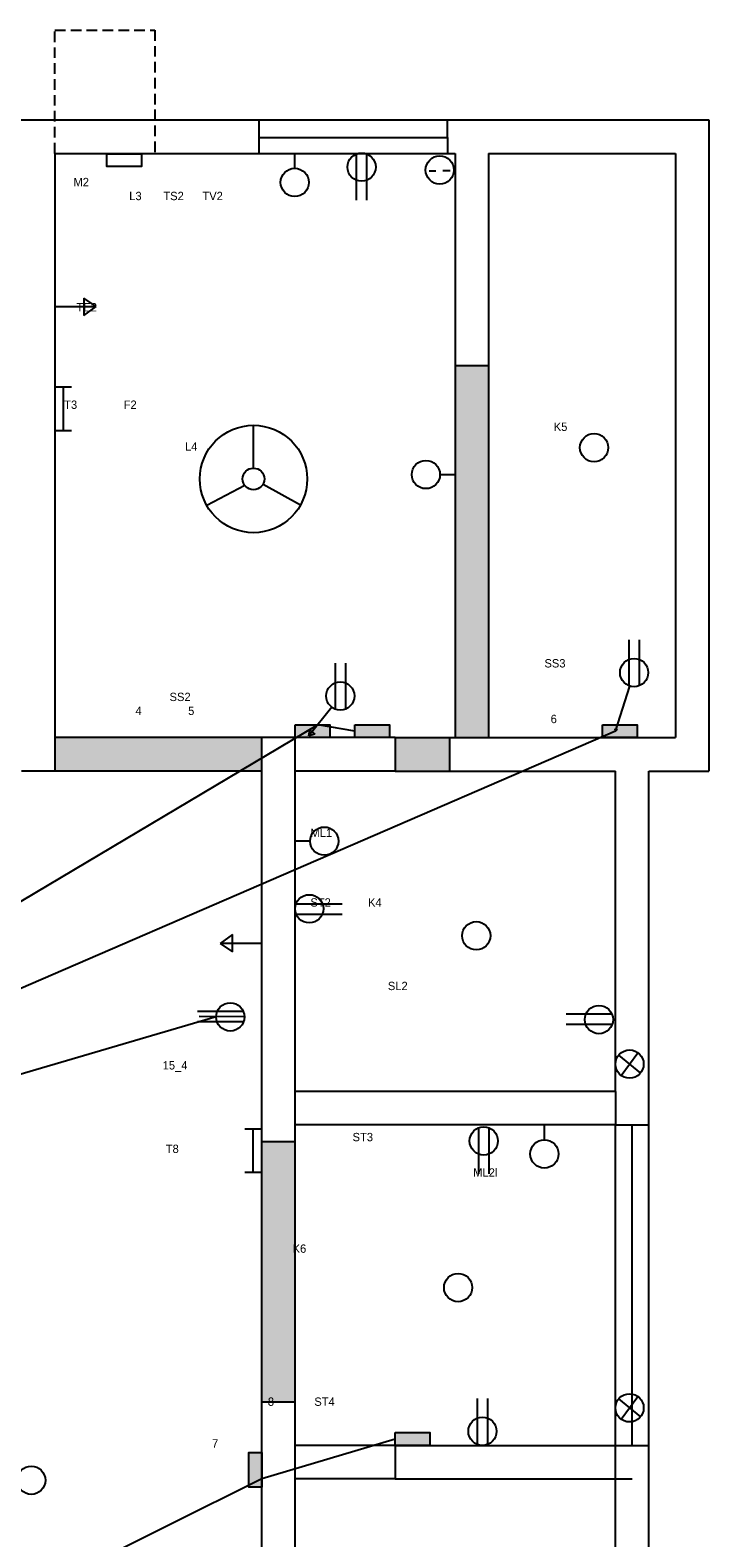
# Model space of a CAD drawing. Header units: millimetres. Extents: x 1230 to 4282, y 495 to 1483.
# Tile 8 of 12: x 2797 to 3000, y 986 to 1438. Entities that reach past the tile are written whole.
import ezdxf

# ---------------------------------------------------------------- set-up
doc = ezdxf.new("R2010")
doc.units = ezdxf.units.MM
doc.linetypes.add('ACAD_ISO02W100', pattern=[15, 12, -3])
doc.linetypes.add('HIDDEN2', pattern=[4.7625, 3.175, -1.5875])

msp = doc.modelspace()

# ---------------------------------------------------------------- hatches: boundary and pattern name
at = {"linetype": 'HIDDEN2'}
for points in [[(2934.29, 1273.8), (2934.29, 1337.3), (2924.29, 1337.3), (2924.29, 1273.8), (2924.29, 1225.8), (2934.29, 1225.8)], [(2922.53, 1225.8), (2906.29, 1225.8), (2906.29, 1215.8), (2922.53, 1215.8)]]:
    msp.add_hatch(color=2, dxfattribs=at).paths.add_polyline_path(points)
for color, points in [(5, [(2886.66, 1229.63), (2883.07, 1229.63), (2881.35, 1227.51), (2882.22, 1226.79), (2880.37, 1226.3), (2880.71, 1228.03), (2881.35, 1227.51), (2883.07, 1229.63), (2876.29, 1229.63), (2876.29, 1225.8), (2886.66, 1225.8)]), (5, [(2904.59, 1229.63), (2894.22, 1229.63), (2894.22, 1225.8), (2904.59, 1225.8)]), (5, [(2978.78, 1229.63), (2972.92, 1229.63), (2972.49, 1228.3), (2972.79, 1228.2), (2972.32, 1227.76), (2972.23, 1228.39), (2972.49, 1228.3), (2972.92, 1229.63), (2968.4, 1229.63), (2968.4, 1225.8), (2978.78, 1225.8)]), (2, [(2866.29, 1225.8), (2852.29, 1225.8), (2804.29, 1225.8), (2804.29, 1215.8), (2852.29, 1215.8), (2866.29, 1215.8)]), (2, [(2876.29, 1104.71), (2866.29, 1104.71), (2866.29, 1061.8), (2866.29, 1026.82), (2876.29, 1026.82), (2876.29, 1061.8)]), (5, [(2916.66, 1017.63), (2906.29, 1017.63), (2906.29, 1013.8), (2916.66, 1013.8)]), (5, [(2866.29, 1011.72), (2862.46, 1011.72), (2862.46, 1001.35), (2866.29, 1001.35)])]:
    msp.add_hatch(color=color).paths.add_polyline_path(points)

# ---------------------------------------------------------------- linework, layer by layer
for p, q in [((2804.29, 1400.8), (2804.29, 1437.7)), ((2804.29, 1437.7), (2834.22, 1437.7)), ((2834.22, 1437.7), (2834.22, 1400.8))]:
    msp.add_line(p, q, dxfattribs=at)
for p, q in [((2669.29, 1410.8), (2799.29, 1410.8)), ((2799.29, 1410.8), (2929.29, 1410.8)), ((2799.29, 1410.8), (2929.29, 1410.8)), ((2929.29, 1410.8), (3000.29, 1410.8)), ((3000.29, 1410.8), (3000.29, 1215.8)), ((2804.29, 1400.8), (2924.29, 1400.8)), ((2804.29, 1400.8), (2804.29, 1215.8)), ((2876.18, 1396.34), (2876.18, 1400.85)), ((2894.62, 1400.59), (2894.62, 1386.82)), ((2897.71, 1400.64), (2897.71, 1386.82)), ((2924.29, 1400.8), (2924.29, 1273.8)), ((2934.29, 1400.8), (2990.29, 1400.8)), ((2934.29, 1400.8), (2934.29, 1273.8)), ((2990.29, 1400.8), (2990.29, 1225.8)), ((2916.43, 1395.56), (2918.45, 1395.56)), ((2920.57, 1395.64), (2922.77, 1395.64)), ((2804.29, 1354.95), (2816.62, 1354.95)), ((2816.62, 1354.95), (2812.96, 1357.42)), ((2812.96, 1357.42), (2812.96, 1352.25)), ((2812.96, 1352.25), (2816.62, 1354.95)), ((2924.29, 1337.3), (2934.29, 1337.3)), ((2804.29, 1330.82), (2809.29, 1330.82)), ((2806.73, 1330.82), (2806.73, 1317.82)), ((2863.82, 1306.52), (2863.82, 1319.36)), ((2804.29, 1317.82), (2809.29, 1317.82)), ((2861.23, 1301.31), (2849.82, 1295.34)), ((2866.67, 1301.69), (2877.94, 1295.54)), ((2919.7, 1304.6), (2924.22, 1304.6)), ((2924.29, 1273.8), (2924.29, 1225.8)), ((2934.29, 1273.8), (2934.29, 1225.8)), ((2976.41, 1241.31), (2976.41, 1255.12)), ((2979.5, 1241.36), (2979.5, 1255.12)), ((2888.36, 1234.31), (2888.36, 1248.12)), ((2891.45, 1234.36), (2891.45, 1248.12)), ((2972.32, 1227.76), (2976.61, 1241.24)), ((2887.32, 1234.88), (2880.37, 1226.3)), ((2972.32, 1227.76), (2972.23, 1228.39)), ((2972.23, 1228.39), (2972.79, 1228.2)), ((2852.29, 1225.8), (2804.29, 1225.8)), ((2876.29, 1225.8), (2852.29, 1225.8)), ((2866.29, 1215.8), (2866.29, 1225.8)), ((2876.29, 1114.8), (2876.29, 1225.8)), ((2906.29, 1225.8), (2876.29, 1225.8)), ((2880.37, 1226.3), (2880.71, 1228.03)), ((2882.22, 1226.79), (2880.37, 1226.3)), ((2880.71, 1228.03), (2882.22, 1226.79)), ((2906.29, 1225.8), (2977.29, 1225.8)), ((2906.29, 1225.8), (2977.29, 1225.8)), ((2906.29, 1225.8), (2977.29, 1225.8)), ((2906.29, 1225.8), (2906.29, 1215.8)), ((2922.53, 1225.8), (2922.53, 1215.8)), ((2972.79, 1228.2), (2972.32, 1227.76)), ((2972.32, 1227.76), (2972.32, 1227.76)), ((2977.29, 1225.8), (2990.29, 1225.8)), ((2852.29, 1215.8), (2804.29, 1215.8)), ((2866.29, 1215.8), (2852.29, 1215.8)), ((2866.29, 1109.8), (2866.29, 1215.8)), ((2906.29, 1215.8), (2876.29, 1215.8)), ((2906.29, 1215.8), (2972.29, 1215.8)), ((2972.29, 1119.8), (2972.29, 1215.8)), ((2982.29, 1114.8), (2982.29, 1215.8)), ((2982.29, 1215.8), (3000.29, 1215.8)), ((2880.81, 1194.79), (2876.29, 1194.79)), ((2876.56, 1176.01), (2890.37, 1176.01)), ((2876.61, 1172.92), (2890.37, 1172.92)), ((2857.5, 1166.86), (2853.84, 1164.16)), ((2857.5, 1161.69), (2857.5, 1166.86)), ((2866.17, 1164.16), (2853.84, 1164.16)), ((2853.84, 1164.16), (2857.5, 1161.69)), ((2860.78, 1143.76), (2847.02, 1143.76)), ((2971.26, 1142.96), (2957.5, 1142.96)), ((2860.83, 1140.67), (2847.02, 1140.67)), ((2860.83, 1142.15), (2847.51, 1142.29)), ((2971.31, 1139.87), (2957.5, 1139.87)), ((2973.25, 1130.7), (2979.8, 1125.34)), ((2974.02, 1124.61), (2979.03, 1131.43)), ((2972.29, 1119.8), (2876.29, 1119.8)), ((2972.29, 1119.8), (2972.29, 1109.8)), ((2876.29, 1109.8), (2876.29, 1114.8)), ((2982.29, 1008.8), (2982.29, 1114.8)), ((2861.22, 1108.63), (2866.21, 1108.63)), ((2863.65, 1108.63), (2863.65, 1095.63)), ((2866.29, 1061.8), (2866.29, 1109.8)), ((2972.29, 1109.8), (2876.29, 1109.8)), ((2876.29, 1061.8), (2876.29, 1109.8)), ((2931.21, 1108.91), (2931.21, 1095.14)), ((2934.3, 1108.95), (2934.3, 1095.14)), ((2950.99, 1105.33), (2950.99, 1109.85)), ((2972.29, 1008.8), (2972.29, 1109.8)), ((2972.29, 1109.8), (2982.29, 1109.8)), ((2977.29, 1013.8), (2977.29, 1109.8)), ((2876.29, 1104.71), (2866.29, 1104.71)), ((2861.22, 1095.63), (2866.21, 1095.63)), ((2866.29, 1003.8), (2866.29, 1061.8)), ((2876.29, 1003.8), (2876.29, 1061.8)), ((2866.29, 1026.82), (2876.29, 1026.82)), ((2930.96, 1014.07), (2930.96, 1027.88)), ((2934.05, 1014.12), (2934.05, 1027.88)), ((2973.25, 1027.75), (2979.8, 1022.38)), ((2974.02, 1021.65), (2979.03, 1028.48)), ((2906.29, 1013.8), (2876.29, 1013.8)), ((2906.29, 1013.8), (2977.29, 1013.8)), ((2906.29, 1013.8), (2906.29, 1003.8)), ((2977.29, 1013.8), (2982.29, 1013.8)), ((2972.29, 907.8), (2972.29, 1008.8)), ((2982.29, 902.8), (2982.29, 1008.8)), ((2866.29, 907.8), (2866.29, 1003.8)), ((2876.29, 907.8), (2876.29, 1003.8)), ((2906.29, 1003.8), (2876.29, 1003.8)), ((2906.29, 1003.8), (2977.29, 1003.8))]:
    msp.add_line(p, q)
at = {"color": 3}
for p, q in [((2865.48, 1400.8), (2865.48, 1410.8)), ((2921.96, 1405.58), (2921.96, 1410.8)), ((2865.4, 1405.58), (2921.96, 1405.58)), ((2921.96, 1405.58), (2921.96, 1400.8))]:
    msp.add_line(p, q, dxfattribs=at)
at = {"color": 6}
for p, q in [((2883.07, 1229.63), (2614.38, 1069.87)), ((2894.22, 1227.72), (2883.07, 1229.63)), ((2972.32, 1227.76), (2616.32, 1073.8)), ((2852.64, 1142.15), (2614.81, 1072.34)), ((2906.29, 1015.72), (2866.29, 1003.8)), ((2866.29, 1003.8), (2777.1, 959.44))]:
    msp.add_line(p, q, dxfattribs=at)
at = {"linetype": 'ACAD_ISO02W100'}
msp.add_line((2804.29, 1215.8), (2794.29, 1215.8), dxfattribs=at)
for points in [[(2819.91, 1400.67), (2830.28, 1400.67), (2830.28, 1396.83), (2819.91, 1396.83)], [(2876.29, 1229.63), (2886.66, 1229.63), (2886.66, 1225.8), (2876.29, 1225.8)], [(2894.22, 1229.63), (2904.59, 1229.63), (2904.59, 1225.8), (2894.22, 1225.8)], [(2968.4, 1229.63), (2978.78, 1229.63), (2978.78, 1225.8), (2968.4, 1225.8)], [(2906.29, 1017.63), (2916.66, 1017.63), (2916.66, 1013.8), (2906.29, 1013.8)], [(2866.29, 1011.72), (2866.29, 1001.35), (2862.46, 1001.35), (2862.46, 1011.72)]]:
    msp.add_lwpolyline(points, close=True)
for centre, radius in [((2896.22, 1396.67), 4.23), ((2919.63, 1395.81), 4.23), ((2876.18, 1392.1), 4.23), ((2863.82, 1303.27), 16.09), ((2965.9, 1312.65), 4.23), ((2863.82, 1303.27), 3.25), ((2915.47, 1304.6), 4.23), ((2977.89, 1245.27), 4.23), ((2889.84, 1238.27), 4.23), ((2885.04, 1194.79), 4.23), ((2880.52, 1174.53), 4.23), ((2930.59, 1166.45), 4.23), ((2856.87, 1142.15), 4.23), ((2967.35, 1141.35), 4.23), ((2976.52, 1128.02), 4.23), ((2932.82, 1104.99), 4.23), ((2950.99, 1101.1), 4.23), ((2925.15, 1061.07), 4.23), ((2976.52, 1025.06), 4.23), ((2932.44, 1018.03), 4.23), ((2797.21, 1003.37), 4.23)]:
    msp.add_circle(centre, radius)

# ---------------------------------------------------------------- texts
at = {"char_height": 2.5, "attachment_point": 1}
for s, insert, width in [('\\P\\P\\P      M2                    \\P                        L3       TS2      TV2\\P\\P\\P\\P\\P\\P\\P\\P       TE2 \\P\\P\\P\\P\\P\\P\\P   T3               F2                  \\P\\P\\P                                          L4\\P\\P\\P\\P\\P\\P\\P\\P\\P\\P\\P\\P\\P\\P\\P\\P\\P\\P                                     SS2\\P                          4               5        \\P                                 ', (2804.29, 1405.95), 123.3176), ('\\P\\P\\P       K5\\P\\P\\P\\P\\P\\P\\P\\P\\P\\P\\P\\P\\P\\P\\P\\P\\P    SS3\\P\\P\\P\\P      6', (2947.3, 1332.66), 52.989), ('\\P\\P\\P\\P\\P        ML1\\P\\P\\P\\P\\P        ST2            K4\\P\\P\\P\\P\\P                               \\P                                 SL2', (2873.44, 1219.36), 106.247), ('           15_4  \\P\\P\\P\\P\\P\\P            T8', (2826.38, 1128.9), 39.9137), ('\\P  \\P\\P\\P         ML2l\\P      ', (2921.31, 1113.47), 75.4403), ('            \\P                      \\P                              K6\\P\\P\\P\\P\\P\\P\\P\\P\\P\\P\\P                      8             ST4\\P\\P\\P    7', (2847.68, 1082.34), 106.7222)]:
    msp.add_mtext(s, dxfattribs=dict(at, insert=insert, width=width))
at = {"linetype": 'HIDDEN2', "insert": (2879.58, 1107.41), "char_height": 2.5, "width": 66.2106, "attachment_point": 1}
msp.add_mtext('               ST3', dxfattribs=at)

doc.saveas('drawing.dxf')
